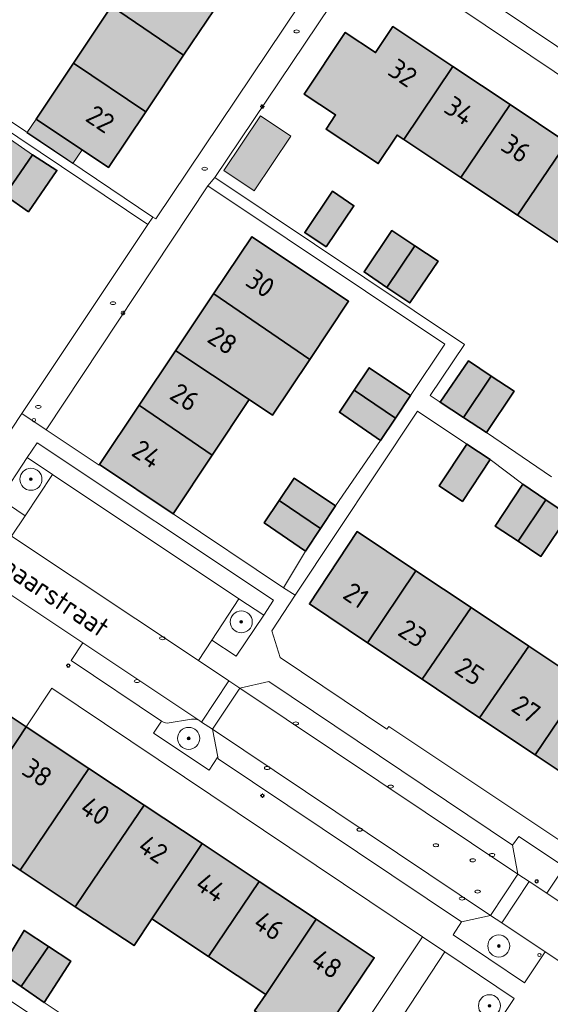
# Model space of a CAD drawing. Header units: metres. Extents: x 125349 to 128236, y 501602 to 503797.
# Tile 92 of 256: x 126588 to 126637, y 502020 to 502109. Entities that reach past the tile are written whole.
import ezdxf
from ezdxf.enums import TextEntityAlignment as Align

# ---------------------------------------------------------------- set-up
doc = ezdxf.new("R2010")
doc.units = ezdxf.units.M
doc.layers.get('0').update_dxf_attribs({"linetype": 'CONTINUOUS'})
for name, color, linetype, lineweight in [('B-WE-GR-BEPLANTING_CULTUUR_BODEMBEDEKKER-GV', 90, 'CONTINUOUS', 18), ('B-WE-GR-BEPLANTING_CULTUUR_HEESTERS-GV', 90, 'CONTINUOUS', 18), ('B-WE-GR-BOOM-S-500', 90, 'CONTINUOUS', 18), ('B-WE-GR-GROENVOORZIENING-GV', 80, 'CONTINUOUS', 18), ('B-WE-IE-MEUBILAIR-S', 7, 'CONTINUOUS', 18), ('B-WE-OG-BEBOUWING-GV', 7, 'CONTINUOUS', 35), ('B-WE-OG-BEBOUWING-T18', 10, 'CONTINUOUS', 18), ('B-WE-OG-BEBOUWING_OVERBOUWING-GV', 7, 'CONTINUOUS', 18), ('B-WE-OG-TERREIN_ERF-GV', 7, 'CONTINUOUS', 18), ('B-WE-OG-TOPOGRAFIE-T18', 10, 'CONTINUOUS', 18), ('B-WE-VH-OPENVERHARDING-GV', 90, 'CONTINUOUS', 18), ('B-WE-VH-OPENVERHARDING_BETONSTRAATSTEEN-GV', 90, 'CONTINUOUS', 18)]:
    doc.layers.add(name, color=color, linetype=linetype, lineweight=lineweight)
doc.layers.add('B-WE-OG-BEBOUWING-V', color=7, linetype='CONTINUOUS', lineweight=18, true_color=0xcc646e)
doc.layers.add('B-WE-OG-BEBOUWING_OVERBOUWING-V', color=7, linetype='CONTINUOUS', lineweight=18, true_color=0xcc646e)
doc.styles.add('NLCS-ISO-M1000-T18', font='NLCS-ISO.ttf', dxfattribs={"height": 1.8})

# ---------------------------------------------------------------- blocks, each defined once
blk = doc.blocks.new('SIE-MEUBILAIR_PAAL_AFSLUITPAAL-SO')
blk.add_circle((0, 0), 0.75)
blk = doc.blocks.new('SIE-MEUBILAIR_PAAL_LICHTMAST-SO')
for points in [[(-0.62, 0), (-1, 0)], [(-0.71, 0.71), (-0.44, 0.44)], [(0, 1), (0, 0.62)], [(0.44, 0.44), (0.71, 0.71)], [(1, 0), (0.62, 0)], [(-0.71, -0.71), (-0.44, -0.44)], [(0, -0.62), (0, -1)], [(0.44, -0.44), (0.71, -0.71)]]:
    blk.add_lwpolyline(points)
blk.add_circle((0, 0), 0.5)
blk = doc.blocks.new('SIE-MEUBILAIR_PUT_KOLK-SO')
blk.add_ellipse((0, 0), major_axis=(1.25, 0), ratio=0.54)
blk = doc.blocks.new('SIE-MEUBILAIR_PUT_RIOOLPUT-SO')
blk.add_ellipse((0, 0), major_axis=(1.25, 0), ratio=0.54)
blk = doc.blocks.new('SGR-BOOM_01-SO')
at = {"linetype": 'ByBlock', "lineweight": 18}
h = blk.add_hatch(color=0, dxfattribs=at)
h.dxf.hatch_style = 1
edge = h.paths.add_edge_path()
edge.add_arc((0, 0), 0.25, 0, 360)
at = {"color": 0, "linetype": 'ByBlock', "lineweight": 18}
for radius in [2, 0.25]:
    blk.add_circle((0, 0), radius, dxfattribs=at)

msp = doc.modelspace()

# ---------------------------------------------------------------- hatches: boundary and pattern name
at = {"layer": 'B-WE-OG-BEBOUWING-V'}
for points in [[(126603.254, 502106.285), (126606.709, 502111.453), (126600.17, 502115.887), (126600.134, 502115.832), (126596.72, 502110.726)], [(126599.814, 502101.142), (126603.254, 502106.285), (126596.72, 502110.726), (126593.265, 502105.559)], [(126623.234, 502098.621), (126627.683, 502105.24), (126622.232, 502108.874), (126620.668, 502106.507), (126617.914, 502108.341), (126614.19, 502102.751), (126617.032, 502100.857), (126616.168, 502099.559), (126620.899, 502096.434), (126622.616, 502099.033)], [(126599.814, 502101.142), (126593.265, 502105.559), (126589.872, 502100.486), (126596.437, 502096.092)], [(126623.234, 502098.621), (126628.403, 502095.178), (126632.855, 502101.792), (126627.683, 502105.24)], [(126637.994, 502098.366), (126632.855, 502101.792), (126628.403, 502095.178), (126633.535, 502091.759)], [(126637.994, 502098.366), (126633.535, 502091.759), (126638.618, 502088.373), (126643.035, 502095.005)], [(126589.198, 502092.076), (126591.756, 502095.823), (126589.559, 502097.228), (126587.052, 502093.581)], [(126616.19, 502088.872), (126618.698, 502092.619), (126616.75, 502093.923), (126614.243, 502090.176)], [(126614.686, 502078.658), (126618.21, 502083.941), (126609.443, 502089.803), (126605.971, 502084.613), (126605.981, 502084.606)], [(126624.228, 502088.975), (126622.131, 502090.354), (126619.621, 502086.604), (126621.689, 502085.202), (126621.691, 502085.205)], [(126621.689, 502085.202), (126623.767, 502083.797), (126626.325, 502087.595), (126624.228, 502088.975), (126621.691, 502085.205)], [(126602.52, 502079.453), (126602.54, 502079.44), (126609.201, 502075.019), (126611.321, 502073.612), (126614.686, 502078.658), (126605.981, 502084.606), (126605.971, 502084.613)], [(126605.846, 502069.992), (126609.201, 502075.019), (126602.54, 502079.44), (126602.52, 502079.453), (126599.208, 502074.503), (126599.238, 502074.483)], [(126631.147, 502077.157), (126629.075, 502078.537), (126626.517, 502074.79), (126628.639, 502073.393)], [(126618.735, 502075.892), (126622.468, 502073.341), (126622.469, 502073.34), (126623.835, 502075.407), (126620.089, 502077.916)], [(126631.147, 502077.157), (126628.639, 502073.393), (126630.711, 502072.03), (126633.219, 502075.777)], [(126618.735, 502075.892), (126617.381, 502073.869), (126621.122, 502071.312), (126622.469, 502073.34), (126622.468, 502073.341)], [(126605.846, 502069.992), (126599.238, 502074.483), (126599.208, 502074.503), (126595.627, 502069.149), (126602.292, 502064.666)], [(126628.541, 502065.784), (126631.049, 502069.581), (126628.952, 502070.986), (126626.444, 502067.189)], [(126615.666, 502063.331), (126617.02, 502065.38), (126613.275, 502067.888), (126611.921, 502065.864)], [(126636.092, 502065.94), (126634.02, 502067.344), (126631.513, 502063.547), (126633.585, 502062.167)], [(126615.666, 502063.331), (126611.921, 502065.864), (126610.567, 502063.841), (126614.311, 502061.282)], [(126636.092, 502065.94), (126633.585, 502062.167), (126635.657, 502060.787), (126638.164, 502064.535)], [(126624.318, 502059.496), (126619.007, 502063.043), (126614.661, 502056.485), (126619.922, 502052.966)], [(126624.894, 502049.64), (126629.327, 502056.152), (126624.318, 502059.496), (126619.922, 502052.966)], [(126624.894, 502049.64), (126630.098, 502046.16), (126634.555, 502052.66), (126629.327, 502056.152)], [(126639.544, 502049.329), (126634.555, 502052.66), (126630.098, 502046.16), (126635.138, 502042.789)], [(126639.544, 502049.329), (126635.138, 502042.789), (126640.305, 502039.333), (126644.752, 502045.925), (126644.714, 502045.95), (126642.264, 502047.55), (126643.862, 502049.902), (126641.212, 502051.652), (126639.663, 502049.249)], [(126585.428, 502040.019), (126588.963, 502045.327), (126586.494, 502046.965), (126582.931, 502041.679), (126583.421, 502041.353)], [(126585.428, 502040.019), (126583.035, 502036.425), (126582.792, 502036.065), (126588.44, 502032.311), (126594.642, 502041.559), (126588.976, 502045.318), (126588.963, 502045.327)], [(126595.06, 502031.403), (126599.686, 502038.213), (126594.642, 502041.559), (126588.44, 502032.311), (126593.426, 502028.998)], [(126600.369, 502027.891), (126604.94, 502034.727), (126599.686, 502038.213), (126595.06, 502031.403), (126593.426, 502028.998), (126598.753, 502025.474)], [(126604.94, 502034.727), (126600.369, 502027.891), (126605.517, 502024.485), (126610.117, 502031.293)], [(126615.288, 502027.862), (126610.117, 502031.293), (126605.517, 502024.485), (126610.704, 502021.053)], [(126615.288, 502027.862), (126610.704, 502021.053), (126609.688, 502019.544), (126614.932, 502016.059), (126620.535, 502024.381)], [(126588.508, 502021.758), (126590.985, 502025.404), (126588.778, 502026.848), (126586.51, 502023.121)], [(126590.611, 502020.323), (126593.018, 502024.074), (126590.985, 502025.404), (126588.508, 502021.758)]]:
    msp.add_hatch(color=256, dxfattribs=at).paths.add_polyline_path(points)
at = {"layer": 'B-WE-OG-BEBOUWING_OVERBOUWING-V'}
for points in [[(126589.872, 502100.486), (126589.04, 502099.243), (126593.21, 502096.453), (126594.042, 502097.695)], [(126610.228, 502100.787), (126606.901, 502095.826), (126609.65, 502093.982), (126612.977, 502098.943)], [(126583.906, 502095.588), (126587.052, 502093.581), (126589.559, 502097.228), (126586.514, 502099.335)]]:
    msp.add_hatch(color=256, dxfattribs=at).paths.add_polyline_path(points)

# ---------------------------------------------------------------- linework, layer by layer
at = {"layer": 'B-WE-GR-BEPLANTING_CULTUUR_BODEMBEDEKKER-GV', "flags": 128}
for points in [[(126589.059, 502069.762), (126586.573, 502066.028), (126588.876, 502064.484), (126591.356, 502068.231)], [(126605.822, 502053.197), (126608.021, 502051.736), (126610.515, 502055.476), (126608.274, 502056.945)]]:
    msp.add_lwpolyline(points, close=True, dxfattribs=at)
at = {"layer": 'B-WE-GR-BEPLANTING_CULTUUR_HEESTERS-GV', "flags": 128}
for points in [[(126589.059, 502069.762), (126591.356, 502068.231), (126608.274, 502056.945), (126610.515, 502055.476), (126611.403, 502056.808), (126589.959, 502071.113)], [(126633.576, 502031.958), (126634.585, 502031.288), (126636.18, 502030.229), (126637.353, 502031.973), (126637.791, 502032.624), (126633.642, 502035.372), (126633.083, 502034.596)], [(126636.039, 502024.917), (126632.103, 502027.539), (126631.094, 502028.211), (126628.441, 502027.638), (126627.71, 502026.45), (126634.169, 502022.104)], [(126626.95, 502024.899), (126622.55, 502018.238), (126621.164, 502016.112), (126623.276, 502014.69), (126623.552, 502015.105), (126627.81, 502012.273), (126631.066, 502017.205), (126630.963, 502017.273), (126633.24, 502020.691)]]:
    msp.add_lwpolyline(points, close=True, dxfattribs=at)
for points in [[(126601.233, 502045.843), (126600.519, 502044.758), (126605.559, 502041.408), (126606.357, 502042.616), (126605.866, 502045.11), (126604.888, 502045.759), (126604.712, 502045.876)], [(126603.974, 502046.026), (126601.757, 502045.67)]]:
    msp.add_lwpolyline(points, dxfattribs=at)
at = {"layer": 'B-WE-GR-BEPLANTING_CULTUUR_HEESTERS-GV'}
for points in [[(126601.757, 502045.67, -0.150717), (126601.233, 502045.843)], [(126604.712, 502045.876, 0.17604), (126603.974, 502046.026)]]:
    msp.add_lwpolyline(points, format="xyb", dxfattribs=at)
at = {"layer": 'B-WE-GR-GROENVOORZIENING-GV', "flags": 128}
msp.add_lwpolyline([(126636.581, 502113.303), (126635.628, 502113.944), (126628.703, 502118.605), (126626.005, 502114.572), (126645.43, 502101.51), (126648.166, 502105.526), (126639.502, 502111.337), (126638.529, 502111.992)], close=True, dxfattribs=at)
at = {"layer": 'B-WE-OG-BEBOUWING-GV', "flags": 128}
for points in [[(126603.254, 502106.285), (126606.709, 502111.453), (126600.17, 502115.887), (126600.134, 502115.832), (126596.72, 502110.726)], [(126599.814, 502101.142), (126603.254, 502106.285), (126596.72, 502110.726), (126593.265, 502105.559)], [(126623.234, 502098.621), (126627.683, 502105.24), (126622.232, 502108.874), (126620.668, 502106.507), (126617.914, 502108.341), (126614.19, 502102.751), (126617.032, 502100.857), (126616.168, 502099.559), (126620.899, 502096.434), (126622.616, 502099.033)], [(126599.814, 502101.142), (126593.265, 502105.559), (126589.872, 502100.486), (126596.437, 502096.092)], [(126623.234, 502098.621), (126628.403, 502095.178), (126632.855, 502101.792), (126627.683, 502105.24)], [(126637.994, 502098.366), (126632.855, 502101.792), (126628.403, 502095.178), (126633.535, 502091.759)], [(126637.994, 502098.366), (126633.535, 502091.759), (126638.618, 502088.373), (126643.035, 502095.005)], [(126589.198, 502092.076), (126591.756, 502095.823), (126589.559, 502097.228), (126587.052, 502093.581)], [(126616.19, 502088.872), (126618.698, 502092.619), (126616.75, 502093.923), (126614.243, 502090.176)], [(126614.686, 502078.658), (126618.21, 502083.941), (126609.443, 502089.803), (126605.971, 502084.613), (126605.981, 502084.606)], [(126624.228, 502088.975), (126622.131, 502090.354), (126619.621, 502086.604), (126621.689, 502085.202), (126621.691, 502085.205)], [(126621.689, 502085.202), (126623.767, 502083.797), (126626.325, 502087.595), (126624.228, 502088.975), (126621.691, 502085.205)], [(126602.52, 502079.453), (126602.54, 502079.44), (126609.201, 502075.019), (126611.321, 502073.612), (126614.686, 502078.658), (126605.981, 502084.606), (126605.971, 502084.613)], [(126605.846, 502069.992), (126609.201, 502075.019), (126602.54, 502079.44), (126602.52, 502079.453), (126599.208, 502074.503), (126599.238, 502074.483)], [(126631.147, 502077.157), (126629.075, 502078.537), (126626.517, 502074.79), (126628.639, 502073.393)], [(126618.735, 502075.892), (126622.468, 502073.341), (126622.469, 502073.34), (126623.835, 502075.407), (126620.089, 502077.916)], [(126631.147, 502077.157), (126628.639, 502073.393), (126630.711, 502072.03), (126633.219, 502075.777)], [(126618.735, 502075.892), (126617.381, 502073.869), (126621.122, 502071.312), (126622.469, 502073.34), (126622.468, 502073.341)], [(126605.846, 502069.992), (126599.238, 502074.483), (126599.208, 502074.503), (126595.627, 502069.149), (126602.292, 502064.666)], [(126628.541, 502065.784), (126631.049, 502069.581), (126628.952, 502070.986), (126626.444, 502067.189)], [(126615.666, 502063.331), (126617.02, 502065.38), (126613.275, 502067.888), (126611.921, 502065.864)], [(126636.092, 502065.94), (126634.02, 502067.344), (126631.513, 502063.547), (126633.585, 502062.167)], [(126615.666, 502063.331), (126611.921, 502065.864), (126610.567, 502063.841), (126614.311, 502061.282)], [(126636.092, 502065.94), (126633.585, 502062.167), (126635.657, 502060.787), (126638.164, 502064.535)], [(126624.318, 502059.496), (126619.007, 502063.043), (126614.661, 502056.485), (126619.922, 502052.966)], [(126624.894, 502049.64), (126629.327, 502056.152), (126624.318, 502059.496), (126619.922, 502052.966)], [(126624.894, 502049.64), (126630.098, 502046.16), (126634.555, 502052.66), (126629.327, 502056.152)], [(126639.544, 502049.329), (126634.555, 502052.66), (126630.098, 502046.16), (126635.138, 502042.789)], [(126639.544, 502049.329), (126635.138, 502042.789), (126640.305, 502039.333), (126644.752, 502045.925), (126644.714, 502045.95), (126642.264, 502047.55), (126643.862, 502049.902), (126641.212, 502051.652), (126639.663, 502049.249)], [(126585.428, 502040.019), (126588.963, 502045.327), (126586.494, 502046.965), (126582.931, 502041.679), (126583.421, 502041.353)], [(126585.428, 502040.019), (126583.035, 502036.425), (126582.792, 502036.065), (126588.44, 502032.311), (126594.642, 502041.559), (126588.976, 502045.318), (126588.963, 502045.327)], [(126595.06, 502031.403), (126599.686, 502038.213), (126594.642, 502041.559), (126588.44, 502032.311), (126593.426, 502028.998)], [(126600.369, 502027.891), (126604.94, 502034.727), (126599.686, 502038.213), (126595.06, 502031.403), (126593.426, 502028.998), (126598.753, 502025.474)], [(126604.94, 502034.727), (126600.369, 502027.891), (126605.517, 502024.485), (126610.117, 502031.293)], [(126615.288, 502027.862), (126610.117, 502031.293), (126605.517, 502024.485), (126610.704, 502021.053)], [(126615.288, 502027.862), (126610.704, 502021.053), (126609.688, 502019.544), (126614.932, 502016.059), (126620.535, 502024.381)], [(126588.508, 502021.758), (126590.985, 502025.404), (126588.778, 502026.848), (126586.51, 502023.121)], [(126590.611, 502020.323), (126593.018, 502024.074), (126590.985, 502025.404), (126588.508, 502021.758)]]:
    msp.add_lwpolyline(points, close=True, dxfattribs=at)
at = {"layer": 'B-WE-OG-BEBOUWING_OVERBOUWING-GV', "flags": 128}
for points in [[(126589.872, 502100.486), (126589.04, 502099.243), (126593.21, 502096.453), (126594.042, 502097.695)], [(126610.228, 502100.787), (126606.901, 502095.826), (126609.65, 502093.982), (126612.977, 502098.943)], [(126583.906, 502095.588), (126587.052, 502093.581), (126589.559, 502097.228), (126586.514, 502099.335)]]:
    msp.add_lwpolyline(points, close=True, dxfattribs=at)
at = {"layer": 'B-WE-OG-TERREIN_ERF-GV', "flags": 128}
for points in [[(126559.044, 502112.896), (126554.981, 502106.851), (126553.66, 502104.9), (126553.608, 502104.823), (126552.173, 502102.704), (126550.016, 502099.519), (126551.159, 502098.705), (126551.249, 502098.663), (126551.727, 502099.372), (126562.776, 502115.954), (126600.006, 502090.9), (126600.461, 502091.583), (126578.679, 502106.26), (126595.983, 502132.232)], [(126655.641, 502092.193), (126620.109, 502116.093), (126606.082, 502095.171), (126628.737, 502080.028), (126625.604, 502075.391), (126626.517, 502074.79), (126629.075, 502078.537), (126631.147, 502077.157), (126633.219, 502075.777), (126630.711, 502072.03), (126636.603, 502068.009)], [(126638.618, 502088.373), (126633.535, 502091.759), (126628.403, 502095.178), (126623.234, 502098.621), (126622.616, 502099.033), (126620.899, 502096.434), (126616.168, 502099.559), (126617.032, 502100.857), (126614.19, 502102.751), (126617.914, 502108.341), (126620.668, 502106.507), (126622.232, 502108.874), (126627.683, 502105.24), (126632.855, 502101.792), (126637.994, 502098.366)], [(126636.603, 502068.009), (126630.711, 502072.03), (126628.639, 502073.393), (126626.517, 502074.79), (126625.604, 502075.391), (126628.737, 502080.028), (126606.082, 502095.171), (126605.441, 502094.436), (126626.946, 502080.064), (126623.835, 502075.407), (126622.469, 502073.34), (126621.122, 502071.312), (126617.02, 502065.38), (126615.666, 502063.331), (126614.311, 502061.282), (126612.301, 502057.957), (126613.373, 502057.263), (126624.475, 502073.985), (126628.952, 502070.986), (126631.049, 502069.581), (126634.02, 502067.344), (126636.092, 502065.94), (126638.164, 502064.535)], [(126638.164, 502064.535), (126635.657, 502060.787), (126633.585, 502062.167), (126631.513, 502063.547), (126634.02, 502067.344), (126631.049, 502069.581), (126628.541, 502065.784), (126626.444, 502067.189), (126628.952, 502070.986), (126624.475, 502073.985), (126613.373, 502057.263), (126611.254, 502054.031), (126612.003, 502051.632), (126621.694, 502045.108), (126621.878, 502045.365), (126643.707, 502030.786)], [(126619.761, 502018.498), (126624.915, 502026.267), (126591.309, 502048.834), (126588.976, 502045.318), (126594.642, 502041.559), (126599.686, 502038.213), (126604.94, 502034.727), (126610.117, 502031.293), (126615.288, 502027.862), (126620.535, 502024.381), (126614.932, 502016.059)], [(126596.862, 502016.124), (126590.611, 502020.323), (126588.508, 502021.758), (126586.51, 502023.121), (126583.309, 502025.17), (126581.109, 502026.62), (126577.858, 502028.769), (126581.906, 502034.574), (126580.506, 502035.524), (126579.528, 502034.06), (126577.043, 502030.467), (126574.413, 502026.665), (126572.66, 502024.013), (126553.056, 502037.057), (126552.799, 502036.7), (126573.756, 502022.74), (126576.959, 502027.468), (126609.504, 502005.849)], [(126609.688, 502019.544), (126610.704, 502021.053), (126605.517, 502024.485), (126600.369, 502027.891), (126598.753, 502025.474), (126593.426, 502028.998), (126588.44, 502032.311), (126582.792, 502036.065)], [(126586.51, 502023.121), (126588.778, 502026.848), (126590.985, 502025.404), (126593.018, 502024.074), (126590.611, 502020.323), (126596.862, 502016.124)]]:
    msp.add_lwpolyline(points, dxfattribs=at)
for points in [[(126595.983, 502132.232), (126578.679, 502106.26), (126600.461, 502091.583), (126600.722, 502091.415), (126618.132, 502117.419)], [(126599.814, 502101.142), (126596.437, 502096.092), (126589.872, 502100.486), (126593.265, 502105.559), (126596.72, 502110.726), (126600.134, 502115.832), (126598.308, 502117.054), (126601.887, 502122.407), (126610.279, 502116.791), (126606.709, 502111.453), (126603.254, 502106.285)], [(126551.159, 502098.705), (126548.277, 502094.431), (126560.155, 502086.287), (126560.413, 502086.433), (126575.657, 502076.234), (126585.742, 502069.486), (126588.584, 502073.75), (126600.006, 502090.9), (126562.776, 502115.954), (126551.727, 502099.372), (126551.249, 502098.663)], [(126589.198, 502092.076), (126587.052, 502093.581), (126589.559, 502097.228), (126591.756, 502095.823)], [(126614.311, 502061.282), (126610.567, 502063.841), (126611.921, 502065.864), (126613.275, 502067.888), (126617.02, 502065.38), (126621.122, 502071.312), (126617.381, 502073.869), (126618.735, 502075.892), (126620.089, 502077.916), (126623.835, 502075.407), (126626.946, 502080.064), (126605.441, 502094.436), (126590.795, 502072.276), (126595.592, 502069.08), (126595.627, 502069.149), (126599.208, 502074.503), (126602.52, 502079.453), (126605.971, 502084.613), (126609.443, 502089.803), (126618.21, 502083.941), (126614.686, 502078.658), (126611.321, 502073.612), (126609.201, 502075.019), (126605.846, 502069.992), (126602.292, 502064.666), (126612.301, 502057.957)], [(126616.19, 502088.872), (126614.243, 502090.176), (126616.75, 502093.923), (126618.698, 502092.619)], [(126621.689, 502085.202), (126619.621, 502086.604), (126622.131, 502090.354), (126624.228, 502088.975), (126626.325, 502087.595), (126623.767, 502083.797)], [(126619.922, 502052.966), (126614.661, 502056.485), (126619.007, 502063.043), (126624.318, 502059.496), (126629.327, 502056.152), (126634.555, 502052.66), (126639.544, 502049.329), (126639.663, 502049.249), (126641.212, 502051.652), (126643.862, 502049.902), (126642.264, 502047.55), (126644.714, 502045.95), (126646.313, 502048.303), (126648.864, 502046.554), (126651.493, 502044.752), (126649.916, 502042.452), (126645.52, 502035.845), (126640.305, 502039.333), (126635.138, 502042.789), (126630.098, 502046.16), (126624.894, 502049.64)]]:
    msp.add_lwpolyline(points, close=True, dxfattribs=at)
at = {"layer": 'B-WE-VH-OPENVERHARDING-GV', "flags": 128}
msp.add_lwpolyline([(126595.983, 502132.232), (126618.132, 502117.419), (126620.109, 502116.093), (126655.641, 502092.193), (126655.739, 502092.338), (126660.84, 502088.94), (126660.731, 502088.778), (126663.623, 502086.843), (126664.768, 502088.536), (126664.669, 502088.626), (126646.889, 502100.524), (126649.581, 502104.578), (126648.166, 502105.526), (126645.43, 502101.51), (126626.005, 502114.572), (126628.703, 502118.605), (126622.72, 502122.631), (126620.775, 502119.746), (126618.82, 502119.378), (126593.886, 502136.095), (126592.787, 502134.37), (126595.234, 502132.733)], close=True, dxfattribs=at)
at = {"layer": 'B-WE-VH-OPENVERHARDING_BETONSTRAATSTEEN-GV', "flags": 128}
for points in [[(126606.082, 502095.171), (126620.109, 502116.093), (126618.132, 502117.419), (126600.722, 502091.415), (126600.461, 502091.583), (126600.006, 502090.9), (126588.584, 502073.75), (126590.795, 502072.276), (126605.441, 502094.436)], [(126578.852, 502063.119), (126594.123, 502052.956), (126604.712, 502045.876), (126604.888, 502045.759), (126607.341, 502049.511), (126604.588, 502051.346), (126587.646, 502062.638), (126578.427, 502068.784), (126578.162, 502068.96), (126575.645, 502065.237)], [(126605.822, 502053.197), (126608.274, 502056.945), (126591.356, 502068.231), (126588.876, 502064.484), (126587.646, 502062.638), (126604.588, 502051.346)], [(126604.888, 502045.759), (126605.866, 502045.11), (126608.338, 502048.846), (126607.341, 502049.511)], [(126633.576, 502031.958), (126633.083, 502034.596), (126610.993, 502049.439), (126608.338, 502048.846)], [(126633.576, 502031.958), (126608.338, 502048.846), (126605.866, 502045.11), (126631.094, 502028.211)], [(126606.357, 502042.616), (126606.395, 502042.421), (126628.441, 502027.638), (126631.094, 502028.211), (126605.866, 502045.11)], [(126633.576, 502031.958), (126631.094, 502028.211), (126632.103, 502027.539), (126634.585, 502031.288)], [(126637.353, 502031.973), (126636.18, 502030.229), (126640.61, 502027.285), (126641.789, 502029.02)], [(126636.039, 502024.917), (126651.407, 502014.68), (126657.987, 502010.291), (126658.074, 502010.231), (126660.587, 502013.969), (126657.935, 502015.74), (126649.939, 502021.087), (126643.448, 502025.4), (126640.61, 502027.285), (126636.18, 502030.229), (126634.585, 502031.288), (126632.103, 502027.539)], [(126611.616, 502006.429), (126610.666, 502005.077), (126609.994, 502004.068), (126607.287, 502000), (126605.469, 501997.27), (126600.497, 501990.176), (126624.277, 501974.335), (126625.108, 501975.584), (126623.81, 501976.448), (126603.67, 501989.877), (126609.269, 501997.923), (126610.656, 502000), (126621.164, 502016.112), (126622.55, 502018.238), (126626.95, 502024.899), (126624.915, 502026.267), (126619.761, 502018.498)]]:
    msp.add_lwpolyline(points, close=True, dxfattribs=at)
for points in [[(126590.795, 502072.276), (126588.584, 502073.75), (126585.742, 502069.486)], [(126651.877, 502025.476), (126651.78, 502025.33), (126646.84, 502028.693), (126645.744, 502029.425), (126643.707, 502030.786), (126621.878, 502045.365), (126621.694, 502045.108), (126612.003, 502051.632), (126611.254, 502054.031), (126613.373, 502057.263), (126612.301, 502057.957), (126602.292, 502064.666), (126595.627, 502069.149), (126595.592, 502069.08), (126590.795, 502072.276)], [(126587.646, 502062.638), (126588.876, 502064.484), (126586.573, 502066.028), (126589.059, 502069.762), (126589.959, 502071.113), (126611.403, 502056.808), (126610.515, 502055.476), (126608.021, 502051.736), (126605.822, 502053.197), (126604.588, 502051.346), (126607.341, 502049.511), (126608.338, 502048.846), (126610.993, 502049.439), (126633.083, 502034.596), (126633.642, 502035.372), (126637.791, 502032.624)], [(126651.407, 502014.68), (126636.039, 502024.917), (126634.169, 502022.104), (126627.71, 502026.45), (126628.441, 502027.638), (126606.395, 502042.421), (126606.357, 502042.616), (126605.559, 502041.408), (126600.519, 502044.758), (126601.233, 502045.843), (126593.066, 502051.344), (126594.123, 502052.956), (126578.852, 502063.119)], [(126604.712, 502045.876), (126594.123, 502052.956), (126593.066, 502051.344), (126601.233, 502045.843)], [(126586.494, 502046.965), (126588.963, 502045.327), (126588.976, 502045.318), (126591.309, 502048.834), (126624.915, 502026.267), (126626.95, 502024.899), (126633.24, 502020.691), (126630.963, 502017.273)], [(126601.757, 502045.67), (126603.974, 502046.026)]]:
    msp.add_lwpolyline(points, dxfattribs=at)
at = {"layer": 'B-WE-VH-OPENVERHARDING_BETONSTRAATSTEEN-GV'}
for points in [[(126601.233, 502045.843, 0.150717), (126601.757, 502045.67)], [(126603.974, 502046.026, -0.17604), (126604.712, 502045.876)]]:
    msp.add_lwpolyline(points, format="xyb", dxfattribs=at)

# ---------------------------------------------------------------- block references
at = {"layer": 'B-WE-GR-BOOM-S-500', "xscale": 0.5, "yscale": 0.5, "zscale": 0.5}
for p in [(126589.401, 502067.795), (126608.477, 502054.856), (126603.712, 502044.282), (126631.838, 502025.441), (126630.993, 502020.018)]:
    msp.add_blockref('SGR-BOOM_01-SO', p, dxfattribs=at)
at = {"layer": 'B-WE-IE-MEUBILAIR-S', "xscale": 0.2, "yscale": 0.2, "zscale": 0.2}
for name, p in [('SIE-MEUBILAIR_PUT_KOLK-SO', (126613.494, 502108.43)), ('SIE-MEUBILAIR_PAAL_LICHTMAST-SO', (126610.389, 502101.615)), ('SIE-MEUBILAIR_PUT_KOLK-SO', (126605.157, 502095.969)), ('SIE-MEUBILAIR_PUT_KOLK-SO', (126596.845, 502083.774)), ('SIE-MEUBILAIR_PAAL_LICHTMAST-SO', (126597.757, 502082.88)), ('SIE-MEUBILAIR_PUT_RIOOLPUT-SO', (126590.074, 502074.361)), ('SIE-MEUBILAIR_PAAL_AFSLUITPAAL-SO', (126589.669, 502073.166)), ('SIE-MEUBILAIR_PUT_KOLK-SO', (126601.329, 502053.368)), ('SIE-MEUBILAIR_PAAL_LICHTMAST-SO', (126592.796, 502050.881)), ('SIE-MEUBILAIR_PUT_KOLK-SO', (126599.024, 502049.477)), ('SIE-MEUBILAIR_PUT_KOLK-SO', (126613.43, 502045.641)), ('SIE-MEUBILAIR_PUT_KOLK-SO', (126610.832, 502041.591)), ('SIE-MEUBILAIR_PUT_KOLK-SO', (126622.027, 502039.904)), ('SIE-MEUBILAIR_PAAL_LICHTMAST-SO', (126610.401, 502039.091)), ('SIE-MEUBILAIR_PUT_KOLK-SO', (126619.221, 502035.997)), ('SIE-MEUBILAIR_PUT_RIOOLPUT-SO', (126626.132, 502034.579)), ('SIE-MEUBILAIR_PUT_RIOOLPUT-SO', (126629.472, 502033.214)), ('SIE-MEUBILAIR_PUT_KOLK-SO', (126631.232, 502033.699)), ('SIE-MEUBILAIR_PAAL_LICHTMAST-SO', (126635.28, 502031.316)), ('SIE-MEUBILAIR_PUT_KOLK-SO', (126628.506, 502029.746)), ('SIE-MEUBILAIR_PUT_RIOOLPUT-SO', (126629.914, 502030.378)), ('SIE-MEUBILAIR_PAAL_AFSLUITPAAL-SO', (126635.52, 502024.624))]:
    msp.add_blockref(name, p, dxfattribs=at)

# ---------------------------------------------------------------- texts
at = {"layer": 'B-WE-OG-BEBOUWING-T18', "style": 'NLCS-ISO-M1000-T18'}
for s, rotation, p in [('32', 326.3, (126623.135, 502104.666)), ('34', 326.3, (126628.27, 502101.243)), ('22', 326.4, (126595.702, 502100.484)), ('36', 326.3, (126633.405, 502097.82)), ('30', 326.3, (126610.223, 502085.562)), ('28', 326.3, (126606.788, 502080.406)), ('26', 326.3, (126603.354, 502075.25)), ('24', 326.3, (126599.919, 502070.094)), ('21', 326.2, (126618.9, 502057.259)), ('23', 326.2, (126624.044, 502053.819)), ('25', 326.2, (126629.187, 502050.379)), ('27', 326.2, (126634.33, 502046.939)), ('38', 326.5, (126589.989, 502041.17)), ('40', 326.5, (126595.24, 502037.697)), ('42', 326.5, (126600.492, 502034.223)), ('44', 326.5, (126605.743, 502030.75)), ('46', 326.5, (126610.995, 502027.277)), ('48', 326.5, (126616.246, 502023.803))]:
    msp.add_text(s, height=1.8, rotation=rotation, dxfattribs=at).set_placement(p, align=Align.MIDDLE)
at = {"layer": 'B-WE-OG-TOPOGRAFIE-T18', "style": 'NLCS-ISO-M1000-T18'}
for s, rotation, p in [('J.P. Grootstraat', 326.5, (126640.3, 502113.615)), ('Johan Wagenaarstraat', 326.3, (126586.196, 502060.459))]:
    msp.add_text(s, height=1.8, rotation=rotation, dxfattribs=at).set_placement(p, align=Align.MIDDLE)

doc.saveas('drawing.dxf')
